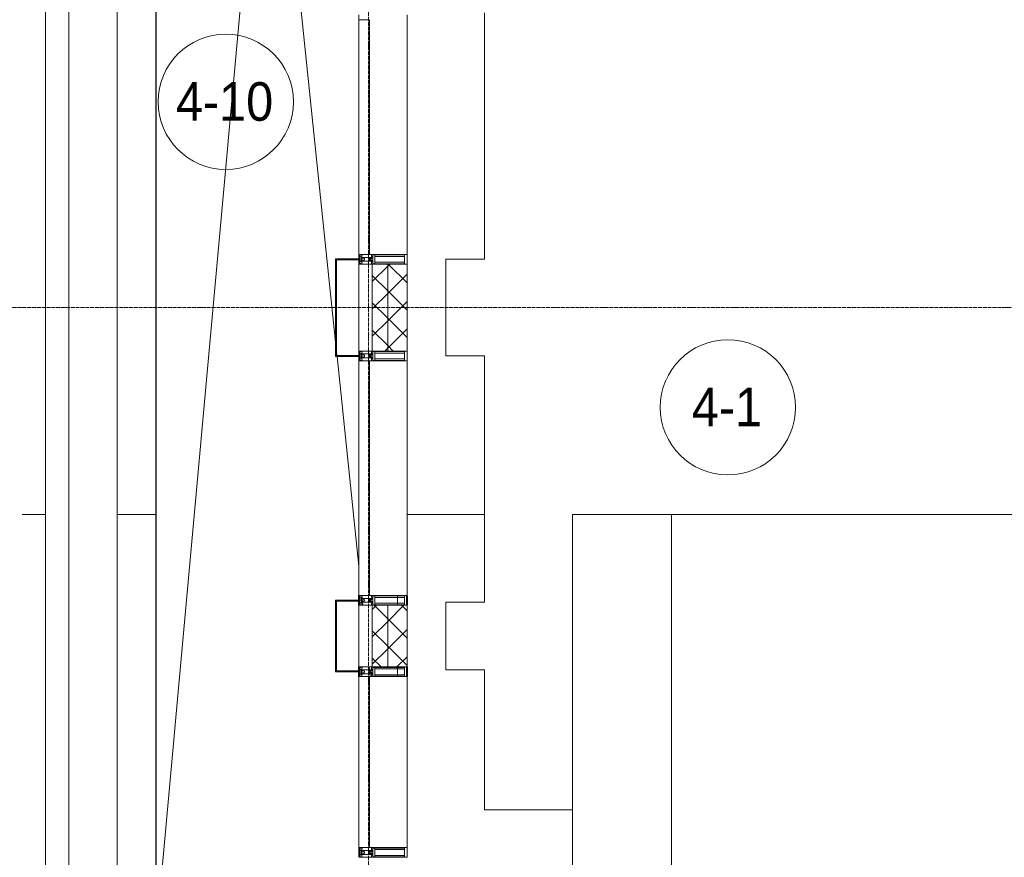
# Model space of a CAD drawing. Header units: millimetres. Extents: x 5617 to 110067, y 7718 to 195801.
# Tile 7 of 81: x 27859 to 32953, y 15955 to 20290. Entities that reach past the tile are written whole.
import ezdxf

# ---------------------------------------------------------------- set-up
doc = ezdxf.new("R2010")
doc.units = ezdxf.units.MM
for name, pattern in [('ADSK_Линия сетки', [25, 20, -2.5, 0, -2.5]), ('Линия сетки', [25, 20, -2.5, 0, -2.5]), ('Штрих_3_1_5_', [4.5, 3, -1.5]), ('Штриховая_ш3 п1_5', [4.5, 3, -1.5])]:
    doc.linetypes.add(name, pattern=pattern)
doc.layers.add('_Разделитель помещений_', color=4, linetype='Штриховая_ш3 п1_5', lineweight=40, true_color=0x00ffff)
for name, color, linetype, lineweight in [('Импосты витража', 7, 'Continuous', 18), ('Колонны', 7, 'Continuous', 18), ('Марки помещений', 7, 'Continuous', 20), ('Оси', 7, 'Continuous', 9), ('Панели витража', 7, 'Continuous', 18), ('Перекрытия', 7, 'Continuous', 18), ('Стены', 7, 'Continuous', 18), ('Стены разрез', 7, 'Continuous', 40), ('Стены штриховка', 7, 'Continuous', 40), ('Форма', 7, 'Continuous', 18), ('Формообразующий элемент-перекрытие', 7, 'Continuous', 18), ('Элементы узлов', 7, 'Continuous', 18)]:
    doc.layers.add(name, color=color, linetype=linetype, lineweight=lineweight)
doc.styles.add('Arial_3', font='arial.ttf', dxfattribs={"width": 0.9, "height": 200})
pattern_1 = [(45, (0, 0), (-70.71068, 70.71068), []), (135, (0, 0), (-70.71068, -70.71068), [])]

# ---------------------------------------------------------------- blocks, each defined once
blk = doc.blocks.new('135_SLK_K4_AR_rvt-1-МКСС_К4_L14_48_300_')
at = {"layer": '_Разделитель помещений_', "color": 131, "linetype": 'Штрих_3_1_5_', "true_color": 0xaaffff}
for p, q in [((97100, 17310), (97100, 17285)), ((97100, 17280), (97100, 17260)), ((97350, 17260), (97350, 17310)), ((97100, 16940), (97100, 16920)), ((97100, 16915), (97100, 16890)), ((97350, 16890), (97350, 16940))]:
    blk.add_line(p, q, dxfattribs=at)
at = {"layer": 'Перекрытия', "color": 253, "true_color": 0xaaaaaa}
for p, q in [((97749.8, 20325), (97749.8, 19050)), ((97749.8, 19050), (97549.8, 19050)), ((97549.8, 19050), (97549.8, 18550)), ((97549.8, 18550), (97749.8, 18550)), ((97749.8, 18550), (97749.8, 17275)), ((97749.8, 17275), (97549.8, 17275)), ((97549.8, 17275), (97549.8, 16925)), ((97549.8, 16925), (97749.8, 16925)), ((97749.8, 16925), (97749.8, 16200)), ((97749.8, 16200), (98206, 16200))]:
    blk.add_line(p, q, dxfattribs=at)
blk = doc.blocks.new('Rectangular Mullion - R_StandardFrame_50Wx250H-5953632-МКСС_К4_L14_48_300_')
at = {"layer": 'Импосты витража', "color": 253, "lineweight": 5, "true_color": 0xaaaaaa}
for p, q in [((95600, 17285), (95600, 15350)), ((95850, 17285), (95850, 15600))]:
    blk.add_line(p, q, dxfattribs=at)
blk = doc.blocks.new('Rectangular Mullion - R_StandardFrame_50Wx250H-5953496-МКСС_К4_L14_48_300_')
at = {"layer": 'Импосты витража', "color": 253, "lineweight": 5, "true_color": 0xaaaaaa}
for p, q in [((95600, 29447.5), (95600, 27815)), ((95850, 29447.5), (95850, 27815))]:
    blk.add_line(p, q, dxfattribs=at)
blk = doc.blocks.new('Rectangular Mullion - R_StandardFrame_50Wx250H-5953475-МКСС_К4_L14_48_300_')
at = {"layer": 'Импосты витража', "color": 253, "lineweight": 5, "true_color": 0xaaaaaa}
for p, q in [((95600, 31215), (95600, 29447.5)), ((95850, 31215), (95850, 29447.5))]:
    blk.add_line(p, q, dxfattribs=at)
blk = doc.blocks.new('A_SLK_PAN_Type1 - Прямой тип панели-6537308-МКСС_К4_L14_48_300_')
at = {"layer": 'Колонны', "lineweight": 5}
for p, q in [((-252.5, 120), (252.5, 120)), ((-252.5, 0), (-252.5, 120)), ((-247.5, 115), (-247.5, 0)), ((247.5, 115), (-247.5, 115)), ((247.5, 0), (247.5, 115)), ((252.5, 120), (252.5, 0)), ((-247.5, 0), (-252.5, 0)), ((252.5, 0), (247.5, 0))]:
    blk.add_line(p, q, dxfattribs=at)
blk = doc.blocks.new('A_SLK_PAN_Type1 - Прямой тип панели-6537250-МКСС_К4_L14_48_300_')
at = {"layer": 'Колонны', "lineweight": 5}
for p, q in [((-185, 120), (185, 120)), ((-185, 0), (-185, 120)), ((-180, 115), (-180, 0)), ((180, 115), (-180, 115)), ((180, 0), (180, 115)), ((185, 120), (185, 0)), ((-180, 0), (-185, 0)), ((185, 0), (180, 0))]:
    blk.add_line(p, q, dxfattribs=at)
blk = doc.blocks.new('System Panel - A_PAN_Glass-7497706-МКСС_К4_L14_48_300_')
at = {"layer": 'Панели витража', "color": 253, "lineweight": 5, "true_color": 0xaaaaaa}
for p, q in [((607.5, 55), (-607.5, 55)), ((-607.5, 55), (-607.5, 0)), ((607.5, 0), (607.5, 55)), ((-607.5, 0), (607.5, 0))]:
    blk.add_line(p, q, dxfattribs=at)
blk = doc.blocks.new('Rectangular Mullion - R_StandardFrame_50Wx250H-5822554-МКСС_К4_L14_48_300_')
at = {"layer": 'Импосты витража', "color": 253, "lineweight": 5, "true_color": 0xaaaaaa}
for p, q in [((97100, 18525), (97100, 18547.5)), ((97350, 17310), (97350, 18550)), ((97350, 17310), (97155, 17310))]:
    blk.add_line(p, q, dxfattribs=at)
blk = doc.blocks.new('Rectangular Mullion - R_StandardFrame_50Wx250H-5814808-МКСС_К4_L14_48_300_')
at = {"layer": 'Импосты витража', "color": 253, "lineweight": 5, "true_color": 0xaaaaaa}
for p, q in [((97100, 21952.5), (97100, 22447.5)), ((97350, 22425), (97350, 22450)), ((97350, 21950), (97350, 21975))]:
    blk.add_line(p, q, dxfattribs=at)
blk = doc.blocks.new('Rectangular Mullion - R_StandardFrame_50Wx250H-5952452-МКСС_К4_L14_48_300_')
at = {"layer": 'Импосты витража', "color": 253, "lineweight": 5, "true_color": 0xaaaaaa}
for p, q in [((-2.5, 0), (-25, 0)), ((25, 0), (2.5, 0)), ((25, -70), (25, 0)), ((-25, -55), (-25, -250)), ((-25, -250), (25, -250))]:
    blk.add_line(p, q, dxfattribs=at)
blk = doc.blocks.new('Rectangular Mullion - R_StandardFrame_50Wx250H-V56-МКСС_К4_L14_48_300_')
at = {"layer": 'Импосты витража', "color": 253, "lineweight": 5, "true_color": 0xaaaaaa}
for p, q in [((-25, 0), (-25, -70)), ((-2.5, 0), (-25, 0)), ((25, 0), (2.5, 0)), ((25, -250), (25, -55)), ((-25, -250), (25, -250))]:
    blk.add_line(p, q, dxfattribs=at)
blk = doc.blocks.new('Rectangular Mullion - R_StandardFrame_50Wx250H-5859911-МКСС_К4_L14_48_300_')
at = {"layer": 'Импосты витража', "color": 253, "lineweight": 5, "true_color": 0xaaaaaa}
for p, q in [((97100, 17260), (97170, 17260)), ((97100, 16940), (97100, 17260)), ((97170, 16940), (97100, 16940))]:
    blk.add_line(p, q, dxfattribs=at)
blk = doc.blocks.new('Rectangular Mullion - R_StandardFrame_50Wx250H-5952454-МКСС_К4_L14_48_300_')
at = {"layer": 'Импосты витража', "color": 253, "lineweight": 5, "true_color": 0xaaaaaa}
for p, q in [((0, 0), (-25, 0)), ((25, 0), (5, 0)), ((-25, -250), (25, -250))]:
    blk.add_line(p, q, dxfattribs=at)
blk = doc.blocks.new('System Panel - A_PAN_Glass-7497707-МКСС_К4_L14_48_300_')
at = {"layer": 'Панели витража', "color": 253, "lineweight": 5, "true_color": 0xaaaaaa}
for p, q in [((430, 55), (-455, 55)), ((-455, 55), (-455, 0)), ((430, 0), (430, 55)), ((-455, 0), (430, 0))]:
    blk.add_line(p, q, dxfattribs=at)
blk = doc.blocks.new('Rectangular Mullion - R_StandardFrame_50Wx250H-7497708-МКСС_К4_L14_48_300_')
at = {"layer": 'Импосты витража', "color": 253, "lineweight": 5, "true_color": 0xaaaaaa}
for p in [(97155, 16890), (97350, 16005)]:
    blk.add_line(p, (97350, 16890), dxfattribs=at)
blk = doc.blocks.new('Rectangular Mullion - R_StandardFrame_50Wx250H-V62-МКСС_К4_L14_48_300_')
at = {"layer": 'Импосты витража', "color": 253, "lineweight": 5, "true_color": 0xaaaaaa}
for p, q in [((-5, 0), (-25, 0)), ((25, 0), (0, 0)), ((-25, -250), (25, -250))]:
    blk.add_line(p, q, dxfattribs=at)
blk = doc.blocks.new('Rectangular Mullion - R_StandardFrame_50Wx250H-5822618-МКСС_К4_L14_48_300_')
at = {"layer": 'Импосты витража', "color": 253, "lineweight": 5, "true_color": 0xaaaaaa}
for p, q in [((97100, 20290), (97100, 20315)), ((97350, 19050), (97350, 20315)), ((97100, 19052.5), (97100, 19075))]:
    blk.add_line(p, q, dxfattribs=at)
blk = doc.blocks.new('Rectangular Mullion - 50Wx250H-2623690-МКСС_К4_L14_48_300_')
at = {"layer": 'Элементы узлов', "color": 253, "lineweight": 5, "true_color": 0xaaaaaa}
for p, q in [((-25, 65.2), (-25, 250)), ((-25, 250), (0, 250)), ((-23, 237.3), (0, 237.3)), ((-23, 237.3), (-23, 73.6)), ((-14.9, 84), (-14.9, 237.3)), ((25, 250), (0, 250)), ((23, 237.3), (0, 237.3)), ((14.9, 84), (14.9, 237.3)), ((23, 237.3), (23, 73.6)), ((25, 65.2), (25, 250)), ((-14, 65.2), (-25, 65.2)), ((0, 84), (-23, 84)), ((-0.5, 73.6), (-23, 73.6)), ((-14, 71.3), (-14, 65.2)), ((-10, 71.3), (-14, 71.3)), ((-10, 53), (-10, 71.3)), ((-8.7, 53), (-10, 53)), ((-10, 53), (-10, 17)), ((-8.7, 53), (-7, 54.7)), ((-7, 65.2), (-5.9, 67.3)), ((-7, 65.2), (-7, 54.7)), ((-4.1, 67.3), (-5.9, 67.3)), ((-4.1, 67.3), (-2.9, 65.1)), ((-2.9, 65.1), (-2.9, 54.6)), ((-1.3, 53), (-2.9, 54.6)), ((0, 53), (-1.3, 53)), ((0, 84), (23, 84)), ((0, 53), (1.3, 53)), ((0.5, 73.6), (23, 73.6)), ((1.3, 53), (2.9, 54.6)), ((4.1, 67.3), (2.9, 65.1)), ((2.9, 65.1), (2.9, 54.6)), ((4.1, 67.3), (5.9, 67.3)), ((7, 65.2), (5.9, 67.3)), ((7, 65.2), (7, 54.7)), ((8.7, 53), (7, 54.7)), ((8.7, 53), (10, 53)), ((10, 71.3), (14, 71.3)), ((10, 53), (10, 71.3)), ((10, 53), (10, 17)), ((14, 71.3), (14, 65.2)), ((14, 65.2), (25, 65.2)), ((-23.8, 14.6), (-25, 14.2)), ((-25, 0), (-25, 14.2)), ((-22.3, 17), (-23.8, 17)), ((-23.8, 17), (-23.8, 14.6)), ((-22.5, 10.6), (-23.8, 14.6)), ((-22.5, 10.6), (-23.7, 9.9)), ((-23.7, 1.3), (-23.7, 9.9)), ((-23.7, 1.3), (-11.8, 1.3)), ((-23.2, 10.2), (-22.5, 8)), ((-22.5, 8), (-22.5, 4.5)), ((-21.3, 4.5), (-22.5, 4.5)), ((-22.3, 17), (-22.3, 16)), ((-22.3, 16), (-21.3, 16)), ((-19, 17.6), (-21.3, 16)), ((-21.3, 4.5), (-21.3, 6.5)), ((-21.3, 6.5), (-14.2, 6.5)), ((-18.4, 16.6), (-19, 17.6)), ((-7.4, 16.6), (-18.4, 16.6)), ((-14.2, 6.5), (-14.2, 4.5)), ((-13.2, 4.5), (-14.2, 4.5)), ((-13.2, 4.5), (-12.2, 7.2)), ((-12.7, 7.6), (-11.3, 11.4)), ((-12.7, 7.6), (-11.8, 6.9)), ((-12.2, 9), (-12.2, 14.8)), ((-12.2, 14.8), (0, 14.8)), ((-11.8, 1.3), (-11.8, 6.9)), ((-10.5, 11.2), (-11.3, 11.4)), ((-10.5, 1.5), (-10.5, 11.2)), ((-4.8, 1.5), (-10.5, 1.5)), ((-10, 17), (-7.5, 17)), ((-8.5, 23), (-1.5, 30)), ((-8.5, 18.5), (-8.5, 23)), ((-7.5, 18.5), (-8.5, 18.5)), ((-7.5, 17), (-7.5, 18.5)), ((-7.4, 18), (-7.4, 16.6)), ((-2.6, 18), (-7.4, 18)), ((0, 8), (-4.8, 8)), ((-4.8, 1.5), (-4.8, 8)), ((-2.6, 18), (-2.6, 16.8)), ((-2.6, 16.8), (0, 16.8)), ((-1.5, 30), (0, 30)), ((1.5, 30), (0, 30)), ((2.6, 16.8), (0, 16.8)), ((0, 14.8), (0, 16.8)), ((0, 14.8), (0, 16.8)), ((12.2, 14.8), (0, 14.8)), ((0, 0), (0, 8)), ((0, 8), (4.8, 8)), ((0, 0), (0, 8)), ((8.5, 23), (1.5, 30)), ((2.6, 18), (2.6, 16.8)), ((2.6, 18), (7.4, 18)), ((4.8, 1.5), (4.8, 8)), ((4.8, 1.5), (10.5, 1.5)), ((7.4, 18), (7.4, 16.6)), ((7.4, 16.6), (18.4, 16.6)), ((7.5, 18.5), (8.5, 18.5)), ((7.5, 17), (7.5, 18.5)), ((10, 17), (7.5, 17)), ((8.5, 18.5), (8.5, 23)), ((10.5, 11.2), (11.3, 11.4)), ((10.5, 1.5), (10.5, 11.2)), ((12.7, 7.6), (11.3, 11.4)), ((12.7, 7.6), (11.8, 6.9)), ((11.8, 1.3), (11.8, 6.9)), ((23.7, 1.3), (11.8, 1.3)), ((12.2, 9), (12.2, 14.8)), ((13.2, 4.5), (12.2, 7.2)), ((13.2, 4.5), (14.2, 4.5)), ((21.3, 6.5), (14.2, 6.5)), ((14.2, 6.5), (14.2, 4.5)), ((18.4, 16.6), (19, 17.6)), ((19, 17.6), (21.3, 16)), ((22.3, 16), (21.3, 16)), ((21.3, 4.5), (21.3, 6.5)), ((21.3, 4.5), (22.5, 4.5)), ((22.3, 17), (22.3, 16)), ((22.3, 17), (23.8, 17)), ((22.5, 10.6), (23.8, 14.6)), ((22.5, 10.6), (23.7, 9.9)), ((23.2, 10.2), (22.5, 8)), ((22.5, 8), (22.5, 4.5)), ((23.7, 1.3), (23.7, 9.9)), ((23.8, 17), (23.8, 14.6)), ((23.8, 14.6), (25, 14.2)), ((25, 0), (25, 14.2)), ((-25, 0), (0, 0)), ((25, 0), (0, 0))]:
    blk.add_line(p, q, dxfattribs=at)
for centre, start, end in [((-0.5, 73.1), 360, 90), ((0.5, 73.1), 90, 180)]:
    blk.add_arc(centre, 0.5, start, end, dxfattribs=at)
blk = doc.blocks.new('Rectangular Mullion - R_StandardFrame_50Wx250H-7412135-МКСС_К4_L14_48_300_')
at = {"layer": 'Импосты витража', "color": 253, "lineweight": 5, "true_color": 0xaaaaaa}
for p, q in [((-25, 0), (25, 0)), ((-25, -250), (-25, 0)), ((25, 0), (25, -250)), ((25, -250), (-25, -250))]:
    blk.add_line(p, q, dxfattribs=at)
blk = doc.blocks.new('135_SLK_K4_AR_FCD_rvt-1-МКСС_К4_L14_48_300_')
at = {"layer": 'Стены разрез', "lineweight": 5, "true_color": 0xaaaaaa}
h = blk.add_hatch(dxfattribs=at)
h.set_pattern_fill('FP_4', color=253, style=0, pattern_type=2)
h.set_pattern_definition(pattern_1)
h.paths.add_polyline_path([(97250, 18575), (97250, 19025), (97170, 19025), (97170, 18575)])
h = blk.add_hatch(dxfattribs=at)
h.set_pattern_fill('FP_4', color=253, style=0, pattern_type=2)
h.set_pattern_definition(pattern_1)
h.paths.add_polyline_path([(97350, 18575), (97350, 19025), (97250, 19025), (97250, 18575)])
h = blk.add_hatch(dxfattribs=at)
h.set_pattern_fill('FP_4', color=253, style=0, pattern_type=2)
h.set_pattern_definition(pattern_1)
h.paths.add_polyline_path([(97250, 16940), (97250, 17260), (97170, 17260), (97170, 16940)])
h = blk.add_hatch(dxfattribs=at)
h.set_pattern_fill('FP_4', color=253, style=0, pattern_type=2)
h.set_pattern_definition(pattern_1)
h.paths.add_polyline_path([(97350, 16940), (97350, 17260), (97250, 17260), (97250, 16940)])
at = {"layer": 'Перекрытия', "color": 253, "lineweight": 5, "true_color": 0xaaaaaa}
for p, q in [((95480, 15230), (95480, 24250)), ((96049.8, 15600), (96049.8, 24015)), ((96625, 21868.2), (96056.1, 15600)), ((96980, 18621.3), (96643.8, 21871.3)), ((96987.1, 18552.4), (96985, 18573)), ((97100, 17461.2), (96987.6, 18547.5)), ((97120.8, 17260), (97115.6, 17310)), ((97299.8, 17310), (97299.8, 17260)), ((97159.1, 16890), (97153.9, 16940)), ((97299.8, 16940), (97299.8, 16890))]:
    blk.add_line(p, q, dxfattribs=at)
at = {"layer": 'Стены', "color": 253, "lineweight": 5, "true_color": 0xaaaaaa}
for p, q in [((96049.8, 15800), (96049.8, 23940)), ((96051.8, 23940), (96051.8, 15802))]:
    blk.add_line(p, q, dxfattribs=at)
at = {"layer": 'Стены разрез', "color": 253, "lineweight": 9, "true_color": 0xaaaaaa}
for p, q in [((97170, 19025), (97170, 18575)), ((97350, 19025), (97170, 19025)), ((97350, 18575), (97350, 19025)), ((97170, 18575), (97350, 18575)), ((97170, 17260), (97170, 16940)), ((97350, 17260), (97170, 17260)), ((97350, 16940), (97350, 17260)), ((97170, 16940), (97350, 16940))]:
    blk.add_line(p, q, dxfattribs=at)
at = {"layer": 'Стены штриховка', "color": 253, "lineweight": 9, "true_color": 0xaaaaaa}
for p, q in [((97250, 18575), (97250, 19025)), ((97250, 16940), (97250, 17260))]:
    blk.add_line(p, q, dxfattribs=at)
at = {"layer": 'Форма', "color": 253, "lineweight": 5, "true_color": 0xaaaaaa}
for p, q in [((95358.5, 17730), (95480, 17730)), ((95850, 17730), (96049.8, 17730)), ((97350, 17730), (97749.8, 17730)), ((98206, 17730), (98717.9, 17730))]:
    blk.add_line(p, q, dxfattribs=at)
at = {"layer": 'Форма', "color": 253, "lineweight": 9, "true_color": 0xaaaaaa}
for p, q in [((136800, 17730), (98717.9, 17730)), ((98717.9, 17730), (98717.9, 15230))]:
    blk.add_line(p, q, dxfattribs=at)
at = {"layer": 'Формообразующий элемент-перекрытие', "color": 253, "lineweight": 5, "true_color": 0xaaaaaa}
blk.add_line((98206, 15600), (98206, 17730), dxfattribs=at)
at = {"layer": 'Импосты витража', "color": 253, "lineweight": 5, "true_color": 0xaaaaaa}
for name, p in [('Rectangular Mullion - R_StandardFrame_50Wx250H-5953496-МКСС_К4_L14_48_300_', (0, -8762.5)), ('Rectangular Mullion - R_StandardFrame_50Wx250H-5822618-МКСС_К4_L14_48_300_', (0, 0)), ('Rectangular Mullion - R_StandardFrame_50Wx250H-5953475-МКСС_К4_L14_48_300_', (0, -12162.5)), ('Rectangular Mullion - R_StandardFrame_50Wx250H-5814808-МКСС_К4_L14_48_300_', (0, -3400)), ('Rectangular Mullion - R_StandardFrame_50Wx250H-5822554-МКСС_К4_L14_48_300_', (0, 0)), ('Rectangular Mullion - R_StandardFrame_50Wx250H-5953632-МКСС_К4_L14_48_300_', (0, 0)), ('Rectangular Mullion - R_StandardFrame_50Wx250H-5859911-МКСС_К4_L14_48_300_', (0, 0)), ('Rectangular Mullion - R_StandardFrame_50Wx250H-7497708-МКСС_К4_L14_48_300_', (0, 0))]:
    blk.add_blockref(name, p, dxfattribs=at)
at = {"layer": 'Импосты витража', "color": 253, "lineweight": 5, "true_color": 0xaaaaaa, "extrusion": (0, 0, -1), "rotation": 270}
for name, p in [('Rectangular Mullion - R_StandardFrame_50Wx250H-5952452-МКСС_К4_L14_48_300_', (-97100, 19050)), ('Rectangular Mullion - R_StandardFrame_50Wx250H-V56-МКСС_К4_L14_48_300_', (-97100, 18550)), ('Rectangular Mullion - R_StandardFrame_50Wx250H-5952454-МКСС_К4_L14_48_300_', (-97100, 17285)), ('Rectangular Mullion - R_StandardFrame_50Wx250H-V62-МКСС_К4_L14_48_300_', (-97100, 16915)), ('Rectangular Mullion - R_StandardFrame_50Wx250H-7412135-МКСС_К4_L14_48_300_', (-97100, 15980))]:
    blk.add_blockref(name, p, dxfattribs=at)
at = {"layer": 'Импосты витража', "color": 253, "lineweight": 5, "true_color": 0xaaaaaa, "rotation": 270}
for p in [(97100, 19050), (97100, 18550), (97100, 17285), (97100, 16915), (97100, 15980)]:
    blk.add_blockref('Rectangular Mullion - 50Wx250H-2623690-МКСС_К4_L14_48_300_', p, dxfattribs=at)
at = {"layer": 'Колонны', "color": 253, "lineweight": 5, "true_color": 0xaaaaaa, "rotation": 89.99999999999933}
for name, p in [('A_SLK_PAN_Type1 - Прямой тип панели-6537308-МКСС_К4_L14_48_300_', (97100, 18800)), ('A_SLK_PAN_Type1 - Прямой тип панели-6537250-МКСС_К4_L14_48_300_', (97100, 17100))]:
    blk.add_blockref(name, p, dxfattribs=at)
at = {"layer": 'Панели витража', "color": 253, "lineweight": 5, "true_color": 0xaaaaaa, "rotation": 270}
for name, p in [('System Panel - A_PAN_Glass-7497706-МКСС_К4_L14_48_300_', (97100, 19682.5)), ('System Panel - A_PAN_Glass-7497706-МКСС_К4_L14_48_300_', (97100, 17917.5)), ('System Panel - A_PAN_Glass-7497707-МКСС_К4_L14_48_300_', (97100, 16435))]:
    blk.add_blockref(name, p, dxfattribs=at)
blk = doc.blocks.new('050_Марка_Помещение - Номер-620969-МКСС_К4_L14_48_300_')
at = {"layer": 'Марки помещений'}
blk.add_circle((0, 0), 3.5, dxfattribs=at)

msp = doc.modelspace()

# ---------------------------------------------------------------- linework, layer by layer
at = {"layer": 'Оси', "linetype": 'Линия сетки'}
msp.add_line((29662.7, 12025.7), (29662.7, 33150), dxfattribs=at)
at = {"layer": 'Оси', "linetype": 'ADSK_Линия сетки'}
msp.add_line((69432.7, 18800), (25313.5, 18800), dxfattribs=at)

# ---------------------------------------------------------------- block references
at = {"lineweight": 5}
for name in ['135_SLK_K4_AR_FCD_rvt-1-МКСС_К4_L14_48_300_', '135_SLK_K4_AR_rvt-1-МКСС_К4_L14_48_300_']:
    msp.add_blockref(name, (-67487.3, 0), dxfattribs=at)
at = {"layer": 'Марки помещений', "xscale": 99.99999999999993, "yscale": 99.99999999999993, "zscale": 99.99999999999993}
for p in [(28924.9, 19865), (31522.6, 18283.8)]:
    msp.add_blockref('050_Марка_Помещение - Номер-620969-МКСС_К4_L14_48_300_', p, dxfattribs=at)

# ---------------------------------------------------------------- texts
at = {"layer": 'Марки помещений', "lineweight": 9, "char_height": 200, "attachment_point": 1, "style": 'Arial_3'}
for s, insert, width in [('4-10', (28666.8, 19966.7), 620.506), ('4-1', (31336, 18385.5), 447.342)]:
    msp.add_mtext(s, dxfattribs=dict(at, insert=insert, width=width))

doc.saveas('drawing.dxf')
